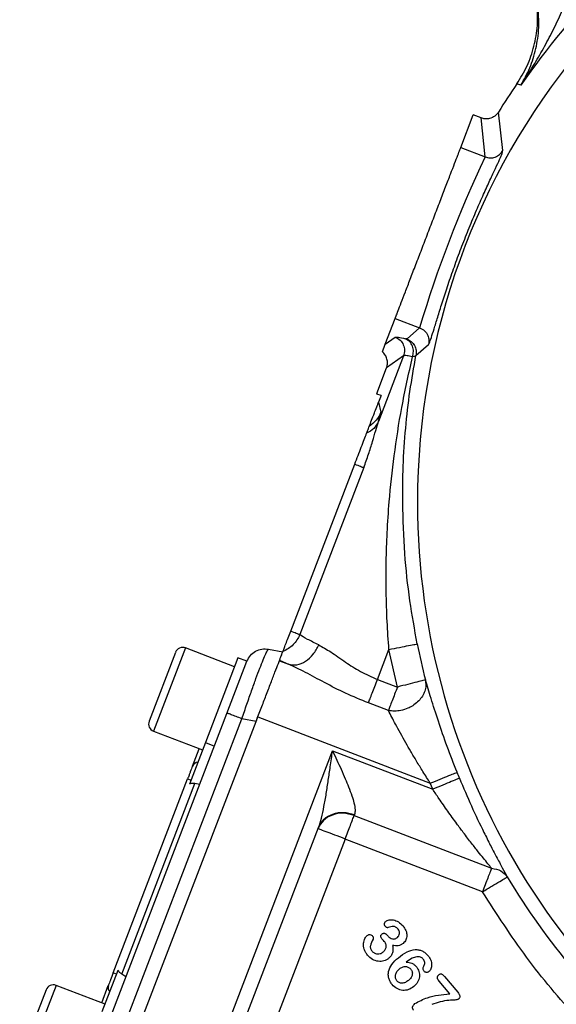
# Model space of a CAD drawing. Header units: inches. Extents: x 0.6 to 16.3, y 0.2 to 11.5.
# Tile 13 of 16: x 9.6 to 11.1, y 6.3 to 9. Entities that reach past the tile are written whole.
import ezdxf

# ---------------------------------------------------------------- set-up
doc = ezdxf.new("R2010")
doc.units = ezdxf.units.IN
doc.header["$MEASUREMENT"] = 0

msp = doc.modelspace()

# ---------------------------------------------------------------- linework, layer by layer
at = {"color": 7, "linetype": 'Continuous', "lineweight": 25}
for p, q in [((10.9635, 8.8125), (10.9577, 8.8143)), ((10.9692, 8.8108), (10.9635, 8.8125)), ((10.8025, 8.6383), (10.8371, 8.7286)), ((10.8589, 8.7203), (10.8371, 8.7286)), ((10.8701, 8.6123), (10.8589, 8.7203)), ((10.9193, 8.63), (10.9072, 8.7366)), ((10.8025, 8.6383), (10.8701, 8.6123)), ((10.5936, 8.0942), (10.6211, 8.1659)), ((10.6211, 8.1659), (10.6888, 8.1399)), ((10.6538, 8.1089), (10.6888, 8.1399)), ((10.5856, 8.0734), (10.5936, 8.0942)), ((10.5936, 8.0942), (10.6214, 8.1139)), ((10.6786, 8.0635), (10.7135, 8.0939)), ((10.5871, 8.0721), (10.5856, 8.0734)), ((10.6444, 8.0623), (10.5746, 7.8805)), ((10.6444, 8.0623), (10.597, 8.0287)), ((10.5698, 7.9578), (10.597, 8.0287)), ((10.5698, 7.9578), (10.5694, 7.9569)), ((10.5698, 7.9578), (10.5701, 7.9566)), ((10.5819, 7.9521), (10.5701, 7.9566)), ((10.5819, 7.9521), (10.5751, 7.9344)), ((10.5751, 7.9344), (10.5815, 7.9061)), ((10.3318, 7.3005), (10.5092, 7.7627)), ((10.5342, 7.7531), (10.3567, 7.2909)), ((10.1762, 7.2022), (10.0405, 7.2543)), ((10.2706, 7.2507), (10.3097, 7.2431)), ((10.572, 7.1672), (10.6038, 7.2499)), ((10.6271, 7.1461), (10.6038, 7.2499)), ((10.013, 7.242), (9.9399, 7.0516)), ((10.1858, 7.2271), (10.0957, 6.9924)), ((10.2107, 7.2175), (10.1858, 7.2271)), ((10.3005, 7.2189), (10.3259, 7.2091)), ((10.3011, 7.2205), (10.3259, 7.2091)), ((10.1552, 7.073), (10.2107, 7.2175)), ((10.572, 7.1672), (10.6271, 7.1461)), ((10.7047, 7.1656), (10.7055, 7.1461)), ((10.6021, 7.0808), (10.547, 7.102)), ((9.8003, 6.1485), (10.1552, 7.073)), ((9.841, 6.1316), (10.1967, 7.0582)), ((10.2358, 7.0506), (10.1967, 7.0582)), ((10.2371, 7.0539), (10.2408, 7.0635)), ((10.2408, 7.0635), (10.7181, 6.8803)), ((9.8752, 6.1111), (10.2358, 7.0506)), ((9.9521, 7.024), (10.0878, 6.9719)), ((10.0957, 6.9924), (10.0516, 6.8776)), ((10.06, 6.9275), (10.0785, 6.9755)), ((10.0957, 6.9924), (10.1206, 6.9829)), ((10.0927, 6.0453), (10.4476, 6.9698)), ((10.4476, 6.9698), (10.725, 6.8633)), ((9.8405, 6.3555), (10.0465, 6.8922)), ((10.0465, 6.8922), (10.0559, 6.8886)), ((9.8639, 6.352), (10.0663, 6.8791)), ((10.0798, 6.8767), (10.0663, 6.8791)), ((10.725, 6.8633), (10.7181, 6.8803)), ((10.5084, 6.7933), (10.5075, 6.7909)), ((10.5075, 6.7909), (10.8878, 6.6449)), ((10.2059, 6.2286), (10.4091, 6.7579)), ((10.4824, 6.7256), (10.282, 6.2035)), ((10.8627, 6.5796), (10.4824, 6.7256)), ((10.5993, 6.4593), (10.6015, 6.4567)), ((9.81, 6.2481), (9.8541, 6.363)), ((9.8498, 6.3519), (9.8405, 6.3555)), ((9.8756, 6.3447), (9.8639, 6.352)), ((9.8178, 6.2686), (9.6822, 6.3207)), ((9.8085, 6.2722), (9.8269, 6.3202)), ((10.772, 6.2974), (10.7427, 6.3322)), ((10.758, 6.3451), (10.7944, 6.3017)), ((9.6546, 6.3084), (9.5815, 6.118))]:
    msp.add_line(p, q, dxfattribs=at)
at = {"color": 8, "linetype": 'Continuous', "lineweight": 25}
for p, q in [((10.0405, 7.2543), (9.9521, 7.024)), ((9.6822, 6.3207), (9.5938, 6.0904))]:
    msp.add_line(p, q, dxfattribs=at)
for start, end in [(101.3809, 180), (180, 242.4761)]:
    msp.add_arc((12.6536, 7.6567), 1.9709, start, end, dxfattribs=at)
at = {"color": 7, "linetype": 'Continuous', "lineweight": 25}
for centre, radius, start, end in [((12.6536, 7.6567), 2.0419, 124.4163, 145.5837), ((12.6536, 7.6567), 2.0533, 145.6839, 148.2695), ((13.7908, 7.2202), 3.2355, 154.5154, 163.4846), ((10.0329, 7.2344), 0.0213, 69, 159), ((12.6536, 7.6567), 2.0099, 191.2238, 194.1427), ((9.9598, 7.0439), 0.0213, 159, 249), ((10.0767, 6.9199), 0.0183, 95.7916, 155.4083), ((12.6536, 7.6567), 2.0055, 201.8575, 202.3609), ((12.6536, 7.6567), 2.0099, 211.0232, 228.9899), ((9.6745, 6.3008), 0.0213, 69, 159), ((9.8444, 6.3148), 0.0183, 162.5917, 222.2084)]:
    msp.add_arc(centre, radius, start, end, dxfattribs=at)
msp.add_ellipse((10.06, 6.8493), major_axis=(0.011, 0.0285), ratio=0.916331, start_param=0.174533, end_param=0.698222, dxfattribs=at)
for points, knots in [([(10.9692, 8.8108), (10.9808, 8.8288), (11.0024, 8.8621), (11.0316, 8.9123), (11.0579, 8.9614), (11.0815, 9.0117), (11.1018, 9.0618), (11.1113, 9.0957), (11.1159, 9.1121)], [0, 0, 0, 0, 0.193195, 0.356785, 0.521508, 0.69228, 0.851574, 1, 1, 1, 1]), ([(10.9577, 8.8143), (10.9678, 8.8307), (10.9879, 8.8636), (11.0066, 8.9186), (11.0168, 8.9758), (11.0151, 9.0143), (11.0142, 9.0335)], [0, 0, 0, 0, 0.250003, 0.500003, 0.749989, 1, 1, 1, 1]), ([(10.9692, 8.8108), (10.9778, 8.8264), (10.9951, 8.8576), (11.0113, 8.9108), (11.0207, 8.9679), (11.0178, 9.0119), (11.0163, 9.0334)], [0, 0, 0, 0, 0.258205, 0.513587, 0.762172, 1, 1, 1, 1]), ([(10.9072, 8.7366), (10.904, 8.7325), (10.8975, 8.7243), (10.8836, 8.7182), (10.8701, 8.717), (10.8624, 8.7192), (10.8589, 8.7203)], [0, 0, 0, 0, 0.278523, 0.56548, 0.798874, 1, 1, 1, 1]), ([(10.7135, 8.0939), (10.7145, 8.0956), (10.7166, 8.099), (10.7226, 8.1167), (10.7307, 8.1429), (10.7413, 8.1775), (10.7542, 8.2187), (10.7694, 8.2651), (10.7868, 8.3149), (10.8058, 8.3661), (10.826, 8.4169), (10.8463, 8.4655), (10.8661, 8.5101), (10.884, 8.5494), (10.8993, 8.5821), (10.9108, 8.607), (10.9182, 8.6241), (10.9189, 8.6281), (10.9193, 8.63)], [0, 0, 0, 0, 0.063003, 0.126161, 0.189004, 0.25153, 0.313893, 0.376163, 0.438202, 0.500156, 0.562046, 0.624019, 0.68617, 0.748522, 0.811133, 0.874, 0.937062, 1, 1, 1, 1]), ([(10.8701, 8.6123), (10.8747, 8.6111), (10.8839, 8.6086), (10.8982, 8.6113), (10.9109, 8.6184), (10.9165, 8.6262), (10.9193, 8.63)], [0, 0, 0, 0, 0.250308, 0.500094, 0.750051, 1, 1, 1, 1]), ([(10.6888, 8.1399), (10.6935, 8.1375), (10.703, 8.1325), (10.7114, 8.1197), (10.715, 8.1063), (10.714, 8.098), (10.7135, 8.0939)], [0, 0, 0, 0, 0.280042, 0.559389, 0.779742, 1, 1, 1, 1]), ([(10.6214, 8.1139), (10.6234, 8.1142), (10.6273, 8.1149), (10.6421, 8.1113), (10.6495, 8.1095)], [0, 0, 0, 0, 0.500031, 1, 1, 1, 1]), ([(10.6538, 8.1089), (10.6535, 8.1088), (10.6529, 8.1087), (10.6506, 8.1093), (10.6495, 8.1095)], [0, 0, 0, 0, 0.498299, 1, 1, 1, 1]), ([(10.6689, 8.0593), (10.6702, 8.0643), (10.6726, 8.0744), (10.6696, 8.0896), (10.6618, 8.1025), (10.6536, 8.1072), (10.6495, 8.1095)], [0, 0, 0, 0, 0.249932, 0.499864, 0.74956, 1, 1, 1, 1]), ([(10.6538, 8.1089), (10.658, 8.1067), (10.6664, 8.1025), (10.6751, 8.0911), (10.6799, 8.0776), (10.679, 8.0682), (10.6786, 8.0635)], [0, 0, 0, 0, 0.250293, 0.500089, 0.750049, 1, 1, 1, 1]), ([(10.597, 8.0287), (10.598, 8.0321), (10.6001, 8.0392), (10.5994, 8.0507), (10.5956, 8.0625), (10.59, 8.0688), (10.5871, 8.0721)], [0, 0, 0, 0, 0.2254737, 0.4672839, 0.7254546, 1, 1, 1, 1]), ([(10.6418, 7.6567), (10.642, 7.6901), (10.6423, 7.7593), (10.6494, 7.8616), (10.6609, 7.9641), (10.6727, 8.0304), (10.6786, 8.0635)], [0, 0, 0, 0, 0.2407203, 0.4991091, 0.7493041, 1, 1, 1, 1]), ([(10.6689, 8.0593), (10.6633, 8.0605), (10.6503, 8.0635), (10.6465, 8.0627), (10.6444, 8.0623)], [0, 0, 0, 0, 0.430266, 1, 1, 1, 1]), ([(10.6786, 8.0635), (10.6779, 8.0625), (10.6764, 8.0605), (10.6714, 8.0597), (10.6689, 8.0593)], [0, 0, 0, 0, 0.501168, 1, 1, 1, 1]), ([(10.6038, 7.2499), (10.6019, 7.2756), (10.5982, 7.329), (10.5958, 7.41), (10.5958, 7.492), (10.5987, 7.5749), (10.6051, 7.6728), (10.6177, 7.7884), (10.6385, 7.9224), (10.6586, 8.0126), (10.6689, 8.0593)], [0, 0, 0, 0, 0.092948, 0.193504, 0.293214, 0.391354, 0.496215, 0.65355, 0.821046, 1, 1, 1, 1]), ([(10.5493, 7.8671), (10.5534, 7.8779), (10.5587, 7.8916), (10.5677, 7.9151), (10.5717, 7.9255), (10.5735, 7.9302), (10.5744, 7.9325), (10.5748, 7.9336), (10.575, 7.9341), (10.5751, 7.9344)], [0, 0, 0, 0, 0.735251, 0.928208, 0.97782, 0.991721, 0.996351, 0.998252, 1, 1, 1, 1]), ([(10.5746, 7.8805), (10.5768, 7.8872), (10.581, 7.9007), (10.5813, 7.9043), (10.5815, 7.9061)], [0, 0, 0, 0, 0.499976, 1, 1, 1, 1]), ([(10.5342, 7.7531), (10.5387, 7.7654), (10.5476, 7.7898), (10.5584, 7.8248), (10.5671, 7.8564), (10.5722, 7.8726), (10.5746, 7.8805)], [0, 0, 0, 0, 0.265064, 0.523137, 0.769495, 1, 1, 1, 1]), ([(10.5746, 7.8805), (10.5709, 7.8737), (10.5636, 7.8602), (10.5491, 7.852), (10.5419, 7.848)], [0, 0, 0, 0, 0.4999675, 1, 1, 1, 1]), ([(10.5092, 7.7627), (10.5153, 7.7787), (10.5246, 7.8027), (10.5357, 7.8317), (10.5398, 7.8425), (10.5419, 7.848)], [0, 0, 0, 0, 0.498295, 0.748708, 1, 1, 1, 1]), ([(10.5419, 7.848), (10.5438, 7.8528), (10.5475, 7.8625), (10.5487, 7.8656), (10.5493, 7.8671)], [0, 0, 0, 0, 0.500978, 1, 1, 1, 1]), ([(10.6822, 7.2655), (10.675, 7.3052), (10.66, 7.3884), (10.6458, 7.5196), (10.6431, 7.6096), (10.6418, 7.6567)], [0, 0, 0, 0, 0.303703, 0.636259, 1, 1, 1, 1]), ([(10.3104, 7.2447), (10.3112, 7.2469), (10.3129, 7.2513), (10.3181, 7.2648), (10.3246, 7.2818), (10.3294, 7.2944), (10.3318, 7.3005)], [0, 0, 0, 0, 0.243223, 0.5, 0.756777, 1, 1, 1, 1]), ([(10.3567, 7.2909), (10.3544, 7.2859), (10.3497, 7.2759), (10.339, 7.2629), (10.3259, 7.2519), (10.3156, 7.2471), (10.3104, 7.2447)], [0, 0, 0, 0, 0.244131, 0.49121, 0.742822, 1, 1, 1, 1]), ([(10.4094, 7.2627), (10.3983, 7.268), (10.3742, 7.2797), (10.3629, 7.287), (10.3567, 7.2909)], [0, 0, 0, 0, 0.462233, 1, 1, 1, 1]), ([(10.1967, 7.0582), (10.2013, 7.0718), (10.2104, 7.0985), (10.2236, 7.1362), (10.2358, 7.1699), (10.2467, 7.1987), (10.2559, 7.222), (10.2631, 7.2386), (10.2683, 7.249), (10.2698, 7.2501), (10.2706, 7.2507)], [0, 0, 0, 0, 0.13356, 0.261125, 0.387745, 0.511891, 0.635099, 0.759877, 0.877169, 1, 1, 1, 1]), ([(10.2106, 7.2174), (10.2135, 7.223), (10.2191, 7.2342), (10.2341, 7.2458), (10.252, 7.2524), (10.2644, 7.2512), (10.2706, 7.2507)], [0, 0, 0, 0, 0.250811, 0.500541, 0.75027, 1, 1, 1, 1]), ([(10.3259, 7.2091), (10.3335, 7.2079), (10.3486, 7.2053), (10.3732, 7.2158), (10.3952, 7.2353), (10.4046, 7.2535), (10.4094, 7.2627)], [0, 0, 0, 0, 0.250419, 0.500123, 0.750063, 1, 1, 1, 1]), ([(10.4094, 7.2627), (10.4202, 7.2566), (10.4431, 7.2437), (10.4815, 7.2159), (10.5245, 7.1881), (10.556, 7.1743), (10.572, 7.1672)], [0, 0, 0, 0, 0.24311, 0.512692, 0.752019, 1, 1, 1, 1]), ([(10.2358, 7.0506), (10.2406, 7.0631), (10.25, 7.0874), (10.2639, 7.1236), (10.2769, 7.1575), (10.2886, 7.188), (10.2965, 7.2086), (10.3015, 7.2218), (10.3055, 7.2321), (10.309, 7.2411), (10.3095, 7.2424), (10.3097, 7.2431)], [0, 0, 0, 0, 0.123455, 0.241359, 0.371661, 0.499913, 0.628161, 0.693124, 0.758641, 0.876543, 1, 1, 1, 1]), ([(10.547, 7.102), (10.5257, 7.1107), (10.4838, 7.1279), (10.4257, 7.1578), (10.3728, 7.1869), (10.3412, 7.2019), (10.3259, 7.2091)], [0, 0, 0, 0, 0.264445, 0.521884, 0.768517, 1, 1, 1, 1]), ([(10.7923, 6.9101), (10.783, 6.934), (10.7643, 6.982), (10.7401, 7.0521), (10.7192, 7.1177), (10.7095, 7.1496), (10.7047, 7.1656)], [0, 0, 0, 0, 0.248492, 0.497655, 0.747495, 1, 1, 1, 1]), ([(10.7055, 7.1461), (10.7045, 7.1411), (10.7024, 7.1312), (10.6945, 7.1171), (10.6836, 7.1044), (10.6705, 7.0943), (10.6548, 7.086), (10.6376, 7.0808), (10.6191, 7.0787), (10.6077, 7.0801), (10.6021, 7.0808)], [0, 0, 0, 0, 0.124725, 0.249717, 0.374989, 0.499992, 0.607676, 0.749993, 0.875119, 1, 1, 1, 1]), ([(10.1967, 7.0582), (10.1911, 7.0604), (10.1799, 7.0647), (10.1665, 7.0697), (10.1574, 7.0736), (10.1559, 7.0732), (10.1552, 7.073)], [0, 0, 0, 0, 0.24973, 0.499459, 0.749189, 1, 1, 1, 1]), ([(10.7181, 6.8803), (10.7114, 6.8909), (10.6984, 6.9111), (10.6805, 6.9405), (10.6647, 6.967), (10.6447, 7.0018), (10.6223, 7.0428), (10.6085, 7.0688), (10.6021, 7.0808)], [0, 0, 0, 0, 0.148153, 0.284113, 0.407981, 0.519891, 0.77849, 1, 1, 1, 1]), ([(10.4091, 6.7579), (10.4118, 6.7663), (10.4177, 6.7844), (10.4242, 6.8164), (10.4304, 6.8514), (10.436, 6.8881), (10.4418, 6.9275), (10.4455, 6.9548), (10.4476, 6.9698)], [0, 0, 0, 0, 0.132748, 0.286871, 0.458597, 0.62586, 0.794836, 1, 1, 1, 1]), ([(10.4476, 6.9698), (10.4516, 6.9612), (10.4595, 6.9441), (10.4715, 6.9181), (10.4825, 6.8931), (10.4927, 6.8686), (10.5011, 6.8462), (10.5075, 6.8249), (10.5111, 6.8064), (10.5093, 6.7975), (10.5084, 6.7933)], [0, 0, 0, 0, 0.132342, 0.264096, 0.403588, 0.522907, 0.655635, 0.769946, 0.892833, 1, 1, 1, 1]), ([(10.06, 6.9275), (10.0581, 6.9224), (10.0561, 6.9172), (10.0536, 6.9108), (10.0525, 6.9078), (10.0501, 6.9015), (10.0478, 6.8955), (10.0465, 6.8922)], [0, 0, 0, 0, 0.498697, 0.503014, 0.535598, 0.74951, 1, 1, 1, 1]), ([(10.799, 6.8937), (10.8099, 6.8679), (10.8318, 6.8163), (10.8611, 6.7548), (10.8843, 6.7088), (10.9014, 6.676), (10.9175, 6.6459), (10.9268, 6.629), (10.9312, 6.6208)], [0, 0, 0, 0, 0.247894, 0.496888, 0.624855, 0.747272, 0.877676, 1, 1, 1, 1]), ([(10.8878, 6.6449), (10.8844, 6.649), (10.8773, 6.6577), (10.865, 6.6729), (10.8531, 6.6877), (10.8421, 6.7017), (10.8322, 6.7143), (10.8212, 6.7285), (10.8076, 6.7464), (10.7892, 6.771), (10.7667, 6.8022), (10.7445, 6.8342), (10.7308, 6.8547), (10.725, 6.8633)], [0, 0, 0, 0, 0.071363, 0.151258, 0.239955, 0.293626, 0.3533, 0.418996, 0.490728, 0.596383, 0.745603, 0.893772, 1, 1, 1, 1]), ([(10.8878, 6.6449), (10.897, 6.6431), (10.9153, 6.6395), (10.9259, 6.627), (10.9312, 6.6208)], [0, 0, 0, 0, 0.499997, 1, 1, 1, 1]), ([(11.2823, 6.0797), (11.2289, 6.1292), (11.122, 6.2281), (10.9811, 6.396), (10.9022, 6.5184), (10.8627, 6.5796)], [0, 0, 0, 0, 0.333252, 0.666738, 1, 1, 1, 1]), ([(10.5933, 6.4843), (10.593, 6.4848), (10.5923, 6.4857), (10.5914, 6.4878), (10.5913, 6.4903), (10.5917, 6.4928), (10.5927, 6.4953), (10.5942, 6.4967), (10.5952, 6.4977)], [0, 0, 0, 0, 0.111077, 0.222489, 0.464079, 0.594487, 0.723632, 1, 1, 1, 1]), ([(10.6014, 6.4805), (10.6011, 6.4804), (10.6004, 6.4803), (10.599, 6.4803), (10.5972, 6.481), (10.5951, 6.4823), (10.5939, 6.4836), (10.5933, 6.4843)], [0, 0, 0, 0, 0.102641, 0.207665, 0.440219, 0.706748, 1, 1, 1, 1]), ([(10.5952, 6.4977), (10.5964, 6.4986), (10.5991, 6.5004), (10.6063, 6.5024), (10.6171, 6.5023), (10.6312, 6.4969), (10.6387, 6.4892), (10.6428, 6.4851)], [0, 0, 0, 0, 0.085419, 0.181776, 0.408015, 0.68022, 1, 1, 1, 1]), ([(10.6289, 6.4765), (10.6269, 6.4786), (10.624, 6.4815), (10.6193, 6.4834), (10.612, 6.4841), (10.6062, 6.4821), (10.6014, 6.4805)], [0, 0, 0, 0, 0.285181, 0.398722, 0.504982, 1, 1, 1, 1]), ([(10.6428, 6.4851), (10.6458, 6.4809), (10.6515, 6.4731), (10.6539, 6.4612), (10.653, 6.4525), (10.6509, 6.4466), (10.6477, 6.4413), (10.6447, 6.4384), (10.6431, 6.437)], [0, 0, 0, 0, 0.284241, 0.535843, 0.654147, 0.768424, 0.882717, 1, 1, 1, 1]), ([(10.5441, 6.4047), (10.5422, 6.4073), (10.5384, 6.4122), (10.534, 6.4231), (10.5326, 6.4364), (10.5359, 6.4481), (10.5397, 6.4552), (10.542, 6.4577), (10.5431, 6.4587)], [0, 0, 0, 0, 0.164122, 0.317075, 0.591706, 0.827654, 0.925233, 1, 1, 1, 1]), ([(10.5431, 6.4587), (10.5443, 6.4596), (10.5462, 6.4609), (10.5491, 6.4615), (10.5519, 6.4614), (10.5554, 6.4603), (10.5575, 6.4583), (10.5586, 6.4572)], [0, 0, 0, 0, 0.2620004, 0.3827622, 0.5039564, 0.7469747, 1, 1, 1, 1]), ([(10.5586, 6.4572), (10.559, 6.4566), (10.5599, 6.4552), (10.5605, 6.4529), (10.5606, 6.4505), (10.56, 6.4491), (10.5597, 6.4484)], [0, 0, 0, 0, 0.250734, 0.513426, 0.769265, 1, 1, 1, 1]), ([(10.584, 6.4496), (10.5832, 6.4508), (10.582, 6.4524), (10.5812, 6.4549), (10.5811, 6.4567), (10.5814, 6.4584), (10.5823, 6.4607), (10.5836, 6.462), (10.5845, 6.4628)], [0, 0, 0, 0, 0.282788, 0.405402, 0.521825, 0.636364, 0.750771, 1, 1, 1, 1]), ([(10.5845, 6.4628), (10.585, 6.4632), (10.586, 6.464), (10.5878, 6.4647), (10.5896, 6.4649), (10.5915, 6.4648), (10.5935, 6.4641), (10.5963, 6.4625), (10.598, 6.4606), (10.5993, 6.4593)], [0, 0, 0, 0, 0.113453, 0.220171, 0.325837, 0.436296, 0.555948, 0.686994, 1, 1, 1, 1]), ([(10.6015, 6.4567), (10.6032, 6.4549), (10.6066, 6.4514), (10.6125, 6.4493), (10.6172, 6.4488), (10.6208, 6.4495), (10.6243, 6.451), (10.6263, 6.4526), (10.6274, 6.4534)], [0, 0, 0, 0, 0.25221, 0.493531, 0.614359, 0.734448, 0.860943, 1, 1, 1, 1]), ([(10.6274, 6.4534), (10.6289, 6.4549), (10.6318, 6.4579), (10.6332, 6.4631), (10.6332, 6.4673), (10.6322, 6.4717), (10.6302, 6.4745), (10.6289, 6.4765)], [0, 0, 0, 0, 0.239226, 0.479138, 0.603983, 0.728774, 1, 1, 1, 1]), ([(10.5597, 6.4484), (10.5564, 6.4424), (10.5525, 6.4353), (10.552, 6.4261), (10.5531, 6.4209), (10.5554, 6.4176), (10.557, 6.4153)], [0, 0, 0, 0, 0.558693, 0.663904, 0.769081, 1, 1, 1, 1]), ([(10.5909, 6.4425), (10.5897, 6.4438), (10.5878, 6.4458), (10.5854, 6.4481), (10.5844, 6.4492), (10.584, 6.4496)], [0, 0, 0, 0, 0.534794, 0.834225, 1, 1, 1, 1]), ([(10.5878, 6.4131), (10.59, 6.4152), (10.5931, 6.4183), (10.5955, 6.4235), (10.5964, 6.4273), (10.5964, 6.4313), (10.5951, 6.4367), (10.5926, 6.4402), (10.5909, 6.4425)], [0, 0, 0, 0, 0.269971, 0.390141, 0.506885, 0.622797, 0.740193, 1, 1, 1, 1]), ([(10.6137, 6.4311), (10.6143, 6.4275), (10.6153, 6.4208), (10.614, 6.411), (10.6101, 6.4024), (10.6058, 6.3981), (10.6036, 6.396)], [0, 0, 0, 0, 0.279828, 0.527212, 0.760172, 1, 1, 1, 1]), ([(10.6431, 6.437), (10.641, 6.4354), (10.6369, 6.4324), (10.6268, 6.4293), (10.6191, 6.4304), (10.6137, 6.4311)], [0, 0, 0, 0, 0.255239, 0.48868, 1, 1, 1, 1]), ([(10.6036, 6.396), (10.6015, 6.3944), (10.5974, 6.3913), (10.5901, 6.3884), (10.5823, 6.3869), (10.5714, 6.3872), (10.557, 6.3918), (10.5486, 6.4003), (10.5441, 6.4047)], [0, 0, 0, 0, 0.1149802, 0.2305777, 0.348069, 0.4685187, 0.7211501, 1, 1, 1, 1]), ([(10.557, 6.4153), (10.559, 6.4135), (10.5629, 6.4097), (10.5711, 6.4073), (10.5784, 6.4079), (10.584, 6.4102), (10.5865, 6.4121), (10.5878, 6.4131)], [0, 0, 0, 0, 0.23015, 0.469798, 0.726379, 0.85902, 1, 1, 1, 1]), ([(10.6298, 6.3973), (10.6375, 6.4032), (10.6514, 6.4137), (10.6718, 6.4201), (10.6862, 6.4194), (10.6957, 6.4164), (10.7045, 6.4111), (10.7092, 6.406), (10.7116, 6.4034)], [0, 0, 0, 0, 0.312608, 0.562509, 0.671681, 0.776682, 0.88407, 1, 1, 1, 1]), ([(10.7116, 6.4034), (10.7146, 6.3993), (10.7201, 6.3915), (10.7222, 6.3799), (10.7214, 6.3716), (10.7197, 6.3664), (10.7174, 6.3619), (10.7152, 6.3597), (10.7141, 6.3587)], [0, 0, 0, 0, 0.305956, 0.578133, 0.693967, 0.809947, 0.909384, 1, 1, 1, 1]), ([(10.6127, 6.323), (10.6106, 6.3257), (10.6067, 6.331), (10.603, 6.3401), (10.6016, 6.3495), (10.6031, 6.3629), (10.6117, 6.3806), (10.6234, 6.3914), (10.6298, 6.3973)], [0, 0, 0, 0, 0.118974, 0.229568, 0.337936, 0.447714, 0.695565, 1, 1, 1, 1]), ([(10.6808, 6.3999), (10.6765, 6.3987), (10.6658, 6.3957), (10.6569, 6.3889), (10.6516, 6.3849)], [0, 0, 0, 0, 0.4051456, 1, 1, 1, 1]), ([(10.6516, 6.3849), (10.6544, 6.3848), (10.6598, 6.3845), (10.6675, 6.3821), (10.6743, 6.3781), (10.6779, 6.3742), (10.6797, 6.3723)], [0, 0, 0, 0, 0.266267, 0.509085, 0.747368, 1, 1, 1, 1]), ([(10.6988, 6.3935), (10.6977, 6.3946), (10.6954, 6.3968), (10.691, 6.3988), (10.686, 6.4001), (10.6826, 6.3999), (10.6808, 6.3999)], [0, 0, 0, 0, 0.231041, 0.476784, 0.736079, 1, 1, 1, 1]), ([(10.7011, 6.3599), (10.7005, 6.3609), (10.6991, 6.3629), (10.6984, 6.3665), (10.6987, 6.3703), (10.6998, 6.3727), (10.7005, 6.3739)], [0, 0, 0, 0, 0.234485, 0.476738, 0.731233, 1, 1, 1, 1]), ([(10.7005, 6.3739), (10.7012, 6.3755), (10.7027, 6.3787), (10.703, 6.384), (10.7018, 6.3892), (10.6998, 6.392), (10.6988, 6.3935)], [0, 0, 0, 0, 0.252489, 0.498561, 0.745989, 1, 1, 1, 1]), ([(9.8405, 6.3555), (9.838, 6.3489), (9.8354, 6.3423), (9.833, 6.3359), (9.8318, 6.3329), (9.8296, 6.3272), (9.8279, 6.3227), (9.8269, 6.3202)], [0, 0, 0, 0, 0.498697, 0.503014, 0.535598, 0.74951, 1, 1, 1, 1]), ([(9.8639, 6.352), (9.8619, 6.3535), (9.8576, 6.3567), (9.8553, 6.3608), (9.8541, 6.363)], [0, 0, 0, 0, 0.475859, 1, 1, 1, 1]), ([(10.6258, 6.3333), (10.625, 6.3345), (10.6233, 6.3368), (10.6218, 6.3409), (10.6214, 6.3453), (10.6222, 6.3514), (10.6254, 6.3594), (10.6303, 6.3641), (10.6329, 6.3666)], [0, 0, 0, 0, 0.115169, 0.226143, 0.339516, 0.461491, 0.718016, 1, 1, 1, 1]), ([(10.6329, 6.3666), (10.6356, 6.3685), (10.6395, 6.3713), (10.6456, 6.3727), (10.65, 6.3729), (10.6542, 6.3722), (10.658, 6.3707), (10.6615, 6.3686), (10.6633, 6.3667), (10.6642, 6.3657)], [0, 0, 0, 0, 0.277747, 0.407477, 0.537679, 0.654715, 0.774101, 0.886804, 1, 1, 1, 1]), ([(10.6642, 6.3657), (10.665, 6.3647), (10.6666, 6.3625), (10.668, 6.3588), (10.6687, 6.3548), (10.6683, 6.349), (10.6653, 6.3415), (10.6606, 6.337), (10.658, 6.3345)], [0, 0, 0, 0, 0.113141, 0.223963, 0.337858, 0.452926, 0.707859, 1, 1, 1, 1]), ([(10.6797, 6.3723), (10.6813, 6.3702), (10.6844, 6.3661), (10.6872, 6.359), (10.6886, 6.3517), (10.6883, 6.3416), (10.684, 6.3288), (10.6766, 6.3212), (10.6728, 6.3173)], [0, 0, 0, 0, 0.126559, 0.248054, 0.368006, 0.489032, 0.73899, 1, 1, 1, 1]), ([(10.7141, 6.3587), (10.7131, 6.358), (10.7112, 6.3567), (10.7081, 6.3565), (10.7057, 6.3569), (10.7034, 6.3577), (10.702, 6.359), (10.7011, 6.3599)], [0, 0, 0, 0, 0.239852, 0.48556, 0.614926, 0.740367, 1, 1, 1, 1]), ([(10.7427, 6.3322), (10.7414, 6.3339), (10.7392, 6.3368), (10.7377, 6.3411), (10.7379, 6.3442), (10.7387, 6.3463), (10.74, 6.3483), (10.7412, 6.3494), (10.7418, 6.35)], [0, 0, 0, 0, 0.307867, 0.546456, 0.652487, 0.758832, 0.872692, 1, 1, 1, 1]), ([(10.7418, 6.35), (10.7425, 6.3505), (10.7438, 6.3515), (10.746, 6.3524), (10.7481, 6.3526), (10.7509, 6.3517), (10.7543, 6.3492), (10.7567, 6.3465), (10.758, 6.3451)], [0, 0, 0, 0, 0.136263, 0.251521, 0.354102, 0.455506, 0.694503, 1, 1, 1, 1]), ([(10.6728, 6.3173), (10.6681, 6.3141), (10.6611, 6.3093), (10.6501, 6.3069), (10.6418, 6.3067), (10.6337, 6.3083), (10.6231, 6.3127), (10.6169, 6.3188), (10.6127, 6.323)], [0, 0, 0, 0, 0.2512771, 0.375068, 0.495723, 0.6175397, 0.7415189, 1, 1, 1, 1]), ([(10.658, 6.3345), (10.6552, 6.3325), (10.6499, 6.3286), (10.6419, 6.3268), (10.6361, 6.3271), (10.6322, 6.3283), (10.6286, 6.3303), (10.6268, 6.3323), (10.6258, 6.3333)], [0, 0, 0, 0, 0.289644, 0.544376, 0.663491, 0.775068, 0.885145, 1, 1, 1, 1]), ([(10.6756, 6.2702), (10.6869, 6.2764), (10.7168, 6.2924), (10.7509, 6.2955), (10.772, 6.2974)], [0, 0, 0, 0, 0.380583, 1, 1, 1, 1]), ([(10.7944, 6.3017), (10.7958, 6.2998), (10.7979, 6.2972), (10.7995, 6.2935), (10.8001, 6.2911), (10.8, 6.2888), (10.7992, 6.2866), (10.7978, 6.2846), (10.7965, 6.2834), (10.7959, 6.2828)], [0, 0, 0, 0, 0.324235, 0.451927, 0.560985, 0.661051, 0.7629, 0.873949, 1, 1, 1, 1]), ([(10.672, 6.2523), (10.6715, 6.253), (10.6705, 6.2543), (10.6696, 6.2565), (10.6692, 6.2588), (10.6693, 6.2611), (10.67, 6.2635), (10.6719, 6.2668), (10.674, 6.2688), (10.6756, 6.2702)], [0, 0, 0, 0, 0.120571, 0.232711, 0.341886, 0.453994, 0.572385, 0.69996, 1, 1, 1, 1]), ([(10.7959, 6.2828), (10.7953, 6.2824), (10.7941, 6.2816), (10.7908, 6.2805), (10.7826, 6.2796), (10.7588, 6.2796), (10.738, 6.273), (10.7224, 6.2681)], [0, 0, 0, 0, 0.025659, 0.05678, 0.138701, 0.354443, 1, 1, 1, 1])]:
    msp.add_open_spline(points, degree=3, knots=knots, dxfattribs=at)
for points in [[(10.6211, 8.1659), (10.6217, 8.1675), (10.623, 8.1707), (10.6289, 8.1861), (10.6375, 8.2087), (10.6489, 8.2383), (10.6625, 8.2738), (10.6779, 8.3139), (10.6946, 8.3572), (10.7118, 8.4021), (10.729, 8.447), (10.7456, 8.4903), (10.761, 8.5304), (10.7747, 8.5659), (10.786, 8.5955), (10.7947, 8.6181), (10.8006, 8.6335), (10.8018, 8.6367), (10.8025, 8.6383)], [(10.6214, 8.1139), (10.6261, 8.1114), (10.6354, 8.1065), (10.6444, 8.0932), (10.6483, 8.0776), (10.6457, 8.0674), (10.6444, 8.0623)], [(10.5815, 7.9061), (10.5777, 7.8983), (10.5701, 7.8827), (10.5562, 7.8723), (10.5493, 7.8671)], [(10.5092, 7.7627), (10.5149, 7.7605), (10.5264, 7.7561), (10.5316, 7.7541), (10.5342, 7.7531)], [(10.3567, 7.2909), (10.3541, 7.2919), (10.3489, 7.2939), (10.3375, 7.2983), (10.3318, 7.3005)], [(10.6038, 7.2499), (10.6138, 7.2519), (10.6339, 7.2559), (10.6595, 7.261), (10.6778, 7.2646), (10.6807, 7.2652), (10.6822, 7.2655)], [(10.547, 7.102), (10.5484, 7.1056), (10.5512, 7.113), (10.5573, 7.129), (10.5644, 7.1474), (10.5695, 7.1606), (10.572, 7.1672)], [(10.7047, 7.1656), (10.7032, 7.1652), (10.7003, 7.1645), (10.6822, 7.1599), (10.657, 7.1536), (10.6371, 7.1486), (10.6271, 7.1461)], [(10.6271, 7.1461), (10.6246, 7.1394), (10.6195, 7.1262), (10.6125, 7.1078), (10.6063, 7.0918), (10.6035, 7.0845), (10.6021, 7.0808)], [(10.7181, 6.8803), (10.7276, 6.8841), (10.7467, 6.8917), (10.7709, 6.9014), (10.7881, 6.9084), (10.7909, 6.9095), (10.7923, 6.9101)], [(10.799, 6.8937), (10.7976, 6.8932), (10.7948, 6.892), (10.7776, 6.8849), (10.7535, 6.875), (10.7345, 6.8672), (10.725, 6.8633)], [(10.5075, 6.7909), (10.4973, 6.7936), (10.477, 6.7992), (10.4465, 6.7936), (10.4209, 6.7786), (10.4121, 6.7624), (10.4077, 6.7543)], [(10.4091, 6.7579), (10.4135, 6.7658), (10.4222, 6.7818), (10.4476, 6.7963), (10.4779, 6.8017), (10.4982, 6.7961), (10.5084, 6.7933)], [(10.4824, 6.7256), (10.485, 6.7322), (10.49, 6.7455), (10.4971, 6.7638), (10.5033, 6.7799), (10.5061, 6.7872), (10.5075, 6.7909)], [(10.4824, 6.7256), (10.4726, 6.7294), (10.4531, 6.7369), (10.4284, 6.7463), (10.4111, 6.753), (10.4089, 6.7538), (10.4077, 6.7543)], [(10.8878, 6.6449), (10.8864, 6.6412), (10.8836, 6.6339), (10.8774, 6.6178), (10.8703, 6.5995), (10.8653, 6.5862), (10.8627, 6.5796)], [(10.8627, 6.5796), (10.8715, 6.5849), (10.8891, 6.5955), (10.9114, 6.6089), (10.9274, 6.6185), (10.93, 6.62), (10.9312, 6.6208)]]:
    msp.add_open_spline(points, degree=3, dxfattribs=at)

doc.saveas('drawing.dxf')
